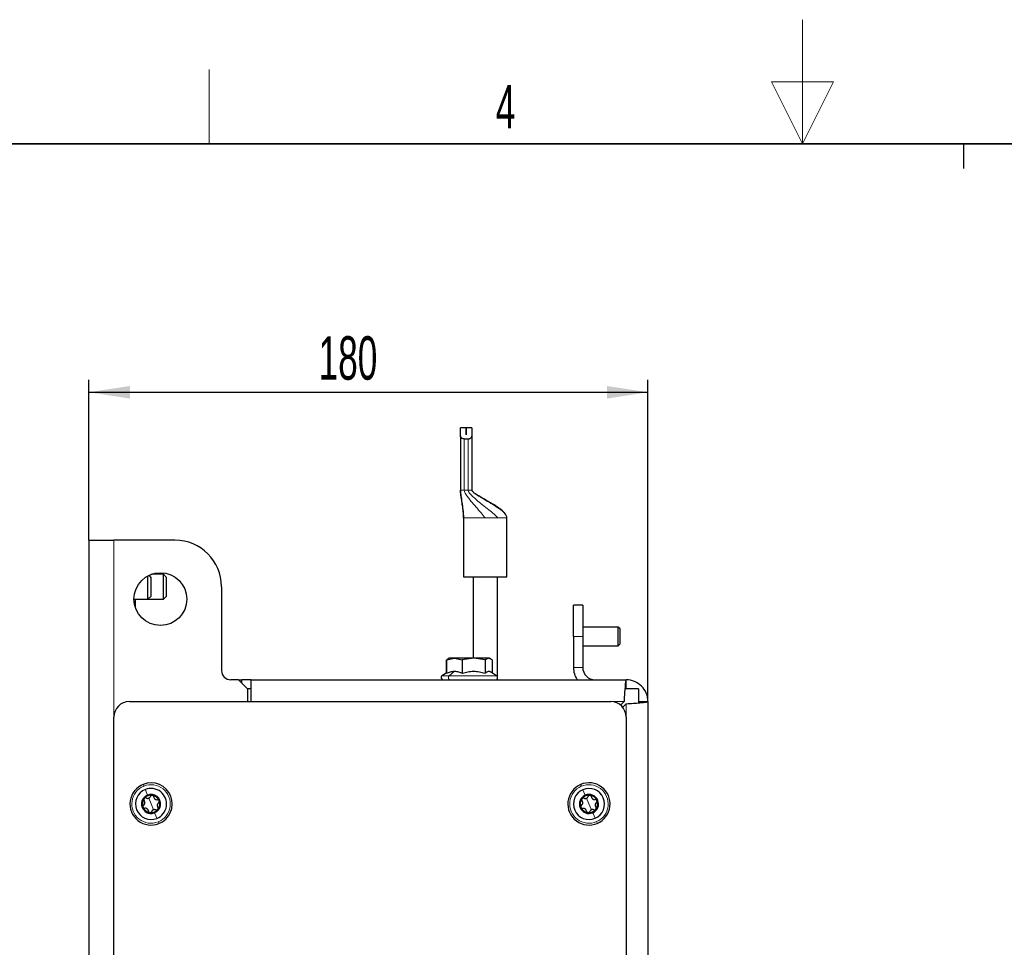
# Model space of a CAD drawing. Header units: millimetres. Extents: x 5 to 418, y 2 to 292.
# Tile 20 of 30: x 154 to 233, y 218 to 292. Entities that reach past the tile are written whole.
import ezdxf

# ---------------------------------------------------------------- set-up
doc = ezdxf.new("R2010")
doc.units = ezdxf.units.MM
doc.layers.add('SLD-0', color=7, linetype='Continuous')
doc.styles.add('SLDTEXTSTYLE0', font='TXT', dxfattribs={"width": 0.605})
doc.dimstyles.new('SLDDIMSTYLE0', dxfattribs={"dimtxt": 3.5, "dimasz": 3.302, "dimexe": 0, "dimexo": 0.0625, "dimgap": 0.875, "dimtad": 1, "dimlfac": 4, "dimrnd": 1e-09, "dimzin": 12, "dimdsep": 46, "dimtxsty": 'SLDTEXTSTYLE0', "dimsah": 1, "dimcen": 0.09, "dimadec": 0, "dimazin": 3, "dimtfac": 1, "dimtofl": 0, "dimtmove": 0, "dimatfit": 3, "dimfxl": 1, "dimfrac": 2, "dimtolj": 1, "dimtzin": 12, "dimarcsym": 0})

# ---------------------------------------------------------------- blocks, each defined once
blk = doc.blocks.new('_D_10')
at = {"layer": 'SLD-0', "color": 7}
for p, q in [((159.564, 250.577), (159.564, 263.489)), ((204.564, 237.577), (204.564, 263.489)), ((159.564, 262.489), (204.564, 262.489))]:
    blk.add_line(p, q, dxfattribs=at)
for points in [[(159.564, 262.489), (162.866, 261.981), (162.866, 262.997)], [(204.564, 262.489), (201.262, 262.997), (201.262, 261.981)]]:
    blk.add_solid(points, dxfattribs=at)
at = {"layer": 'SLD-0', "color": 7, "insert": (178.053, 267.001), "char_height": 3.5, "attachment_point": 1, "style": 'SLDTEXTSTYLE0'}
blk.add_mtext('180', dxfattribs=at)

msp = doc.modelspace()

# ---------------------------------------------------------------- linework, layer by layer
at = {"color": 7, "linetype": 'Continuous', "lineweight": 25}
for p, q in [((189.9248, 259.6147), (189.4636, 259.6147)), ((189.4636, 258.9608), (189.4636, 259.6147)), ((189.9248, 259.0568), (189.9248, 259.6147)), ((190.3886, 259.6147), (189.9273, 259.6147)), ((189.9273, 259.6147), (189.9273, 259.0568)), ((190.3886, 259.6147), (190.3886, 258.9608)), ((189.4636, 258.9608), (189.4636, 254.6147)), ((189.7719, 258.7372), (190.0802, 258.7372)), ((189.9273, 259.0568), (189.9248, 259.0568)), ((190.3886, 258.9608), (190.3886, 254.6147)), ((189.7136, 252.3647), (189.7136, 247.6147)), ((193.2136, 247.6147), (193.2136, 252.3647)), ((159.5636, 250.5772), (161.5636, 250.5772)), ((159.5636, 250.5772), (159.5636, 93.0772)), ((166.4886, 250.5772), (161.5636, 250.5772)), ((164.3136, 245.9046), (164.3136, 247.7022)), ((164.5636, 247.5772), (164.3966, 247.7441)), ((164.5636, 246.1352), (164.5636, 247.5772)), ((165.5636, 247.8272), (164.5955, 247.8272)), ((165.8136, 247.5772), (165.5636, 247.8272)), ((165.5636, 245.8272), (165.5636, 247.8272)), ((165.8136, 246.0772), (165.8136, 247.5772)), ((189.7136, 247.6147), (191.4636, 247.6147)), ((190.4886, 247.6147), (190.4886, 241.0772)), ((191.4636, 247.6147), (193.2136, 247.6147)), ((192.4386, 239.5923), (192.4386, 247.6147)), ((170.2386, 246.8272), (170.2386, 240.0772)), ((163.1886, 245.8272), (164.3136, 245.8272)), ((163.2886, 245.8272), (163.2886, 245.424)), ((164.3136, 245.8272), (164.5636, 246.0772)), ((164.3136, 245.8272), (164.3136, 245.9046)), ((164.3136, 245.8272), (165.5636, 245.8272)), ((164.5636, 246.0772), (164.5636, 246.1352)), ((165.5636, 245.8272), (165.8136, 246.0772)), ((163.2847, 245.1954), (163.2886, 245.2022)), ((163.2886, 245.424), (163.2886, 245.2022)), ((199.3136, 245.3272), (198.5636, 245.3272)), ((198.5636, 242.8272), (198.5636, 245.3272)), ((199.3136, 245.3272), (199.3136, 242.8272)), ((202.1636, 243.5772), (199.3136, 243.5772)), ((202.3136, 243.4272), (202.1636, 243.5772)), ((202.1636, 243.2781), (202.1636, 243.5772)), ((202.3136, 243.188), (202.3136, 243.4272)), ((198.5636, 242.8272), (198.5636, 240.3272)), ((199.3136, 242.8272), (199.3136, 240.3272)), ((202.1636, 242.0772), (202.1636, 243.2781)), ((202.3136, 242.2272), (202.3136, 243.188)), ((199.3136, 242.0772), (202.1636, 242.0772)), ((202.1636, 242.0772), (202.3136, 242.2272)), ((188.3294, 240.932), (188.4325, 240.9742)), ((188.3548, 240.932), (188.9853, 241.0772)), ((188.3548, 240.932), (188.482, 240.9965)), ((188.4674, 241.0217), (188.4207, 240.9947)), ((188.5636, 241.0772), (188.4674, 241.0217)), ((188.9853, 241.0772), (188.5636, 241.0772)), ((188.9853, 241.0772), (189.6159, 240.932)), ((190.5328, 241.0772), (188.9853, 241.0772)), ((190.5328, 241.0772), (189.6159, 240.932)), ((191.4497, 240.932), (190.5328, 241.0772)), ((191.736, 241.0772), (190.5328, 241.0772)), ((191.736, 241.0772), (191.4497, 240.932)), ((192.0224, 240.932), (191.736, 241.0772)), ((191.8136, 241.0772), (191.736, 241.0772)), ((191.9097, 241.0217), (191.8136, 241.0772)), ((188.3294, 240.932), (188.3294, 239.8676)), ((188.3548, 240.932), (188.3548, 239.8564)), ((189.6159, 240.932), (189.6159, 239.8564)), ((191.4497, 240.932), (191.4497, 239.8564)), ((192.0224, 240.932), (192.0224, 239.8841)), ((188.3548, 239.8841), (187.9931, 239.6489)), ((192.384, 239.6489), (191.8964, 239.9661)), ((192.4386, 239.3272), (192.4386, 239.412)), ((171.6136, 239.3272), (170.9886, 239.3272)), ((171.6136, 239.3272), (171.8636, 239.3272)), ((172.3636, 238.5772), (171.6136, 239.3272)), ((171.8636, 239.0772), (171.8636, 239.3272)), ((172.6136, 239.3272), (171.8636, 239.3272)), ((172.6136, 238.6022), (172.3386, 238.6022)), ((172.6136, 237.5772), (172.6136, 239.3272)), ((172.6136, 239.3272), (202.8136, 239.3272)), ((203.8136, 238.6022), (202.7187, 238.6022)), ((202.8136, 238.6022), (202.8136, 239.3272)), ((203.8136, 238.6022), (203.8136, 237.4809)), ((172.3636, 237.5772), (172.3636, 238.5772)), ((162.8136, 237.5772), (201.5636, 237.5772)), ((202.6368, 237.5772), (202.3546, 237.295)), ((202.5314, 237.1182), (202.8136, 237.4004)), ((203.8136, 237.5772), (204.5636, 237.5772)), ((204.5636, 237.5772), (204.5636, 180.5772)), ((161.5636, 107.3272), (161.5636, 236.3272)), ((202.8136, 236.3272), (202.8136, 182.7022))]:
    msp.add_line(p, q, dxfattribs=at)
at = {"color": 7, "linetype": 'Continuous', "lineweight": 18}
for p, q in [((189.7719, 254.6147), (189.7719, 258.7372)), ((190.0802, 254.6147), (190.0802, 258.7372)), ((189.4636, 254.6147), (189.7719, 254.6147)), ((189.7719, 254.6147), (190.0802, 254.6147)), ((190.0802, 254.6147), (190.1894, 254.6147)), ((190.1894, 254.6147), (190.3886, 254.6147)), ((189.717, 252.3647), (189.7136, 252.3647)), ((191.4636, 252.3647), (189.717, 252.3647)), ((192.4086, 252.3647), (191.4636, 252.3647)), ((192.4922, 252.3647), (192.4086, 252.3647)), ((193.2101, 252.3647), (192.4922, 252.3647)), ((193.2136, 252.3647), (193.2101, 252.3647)), ((161.5636, 236.3272), (161.5636, 250.5772)), ((199.3136, 242.8272), (198.5636, 242.8272)), ((199.3136, 240.3272), (198.5636, 240.3272)), ((188.563, 239.6489), (187.9931, 239.6489)), ((188.9853, 240.02), (188.563, 239.6489)), ((192.384, 239.6489), (188.563, 239.6489)), ((201.5636, 237.5772), (202.6368, 237.5772)), ((202.8136, 237.4004), (202.8136, 236.3272)), ((164.5636, 229.3272), (164.3754, 229.8006)), ((164.5636, 229.3272), (164.7518, 228.8537)), ((199.8136, 229.3272), (199.6119, 229.795)), ((199.8136, 229.3272), (200.0153, 228.8593))]:
    msp.add_line(p, q, dxfattribs=at)
at = {"color": 7, "linetype": 'Continuous', "lineweight": 25, "flags": 128}
msp.add_lwpolyline([(165.1916, 227.7474), (165.4877, 227.9003), (165.7483, 228.108), (165.9634, 228.3626), (166.1247, 228.6542), (166.226, 228.9717), (166.2634, 229.3028), (166.2355, 229.6349), (166.1433, 229.9552), (165.9904, 230.2513), (165.7827, 230.5119), (165.5282, 230.727), (165.2365, 230.8883), (164.919, 230.9896), (164.5879, 231.027), (164.2558, 230.9991), (163.9355, 230.9069)], dxfattribs=at)
at = {"color": 7, "linetype": 'Continuous', "lineweight": 18, "flags": 128}
for points in [[(163.991, 230.7675), (163.9698, 230.8209), (163.9518, 230.8661), (163.9398, 230.8963), (163.9355, 230.9069)], [(199.1999, 230.7505), (199.1772, 230.8032), (199.1579, 230.8479), (199.145, 230.8778), (199.1405, 230.8883)], [(164.1018, 230.4887), (164.1791, 230.2943), (164.2791, 230.0427)], [(199.3187, 230.475), (199.4015, 230.2829), (199.5087, 230.0343)], [(165.0253, 228.1656), (164.9481, 228.36), (164.848, 228.6116)], [(200.3085, 228.1793), (200.2256, 228.3714), (200.1184, 228.6201)], [(165.1362, 227.8868), (165.1574, 227.8335), (165.1754, 227.7883), (165.1874, 227.758), (165.1916, 227.7474)], [(200.4272, 227.9038), (200.45, 227.8511), (200.4692, 227.8064), (200.4821, 227.7766), (200.4866, 227.7661)]]:
    msp.add_lwpolyline(points, dxfattribs=at)
at = {"color": 7, "linetype": 'Continuous', "lineweight": 25}
msp.add_circle((165.3136, 245.8272), 2.125, dxfattribs=at)
for centre, radius, start, end in [((166.4886, 246.8272), 3.75, 0.000061, 89.999996), ((200.3137, 240.3272), 1.7501, 180.000819, 214.849029), ((200.3136, 240.3272), 1, 180.000303, 269.99959), ((170.9886, 240.0772), 0.75, 180.000019, 269.999555), ((188.0886, 239.5022), 0.175, 123.047332, 270.000238), ((192.2886, 239.5022), 0.175, 269.999805, 56.952472), ((202.8136, 237.5772), 1.75, 359.999888, 90.000417), ((162.8136, 236.3272), 1.25, 90.000461, 179.999453), ((201.5636, 236.3272), 1.25, 0.000401, 89.999599), ((164.5636, 229.3272), 1.7, 111.680037, 291.680049), ((199.8136, 229.3272), 1.7, 113.32329, 293.323427), ((199.8136, 229.3272), 1.7, 293.323293, 113.323423), ((164.5636, 229.3272), 1.25, 111.680148, 291.680038), ((164.5636, 229.3272), 0.77, 111.67993, 291.680134), ((164.5636, 229.3272), 0.7, 81.681197, 141.679846), ((164.5636, 229.3272), 1.25, 291.679976, 111.68021), ((164.5636, 229.3272), 0.77, 291.67993, 111.680134), ((164.5636, 229.3272), 0.7, 21.680431, 81.679021), ((199.8136, 229.3272), 1.25, 113.323454, 293.323118), ((199.8136, 229.3272), 0.77, 113.32358, 293.322946), ((199.8136, 229.3272), 0.7, 83.323214, 143.322722), ((199.8136, 229.3272), 1.25, 293.323347, 113.323225), ((199.8136, 229.3272), 0.77, 293.32358, 113.322946), ((199.8136, 229.3272), 0.7, 23.323037, 83.324174), ((164.5636, 229.3272), 0.7, 141.679792, 201.680181), ((164.5636, 229.3272), 0.7, 321.679792, 21.680181), ((199.8136, 229.3272), 0.7, 143.32375, 203.32302), ((199.8136, 229.3272), 0.7, 323.32345, 23.323321), ((164.5636, 229.3272), 0.7, 201.680431, 261.679021), ((164.5636, 229.3272), 0.7, 261.681197, 321.679846), ((199.8136, 229.3272), 0.7, 203.323019, 263.324374), ((199.8136, 229.3272), 0.7, 263.323317, 323.32274)]:
    msp.add_arc(centre, radius, start, end, dxfattribs=at)
at = {"color": 7, "linetype": 'Continuous', "lineweight": 18}
for centre, start, end in [((164.5636, 229.3272), 111.679952, 291.680183), ((164.5636, 229.3272), 291.680012, 111.680122), ((199.8136, 229.3272), 113.323348, 293.323386), ((199.8136, 229.3272), 293.323149, 113.323586)]:
    msp.add_arc(centre, 1.55, start, end, dxfattribs=at)
at = {"color": 7, "linetype": 'Continuous', "lineweight": 25}
for points, knots in [([(189.7719, 258.7372), (189.7428, 258.7391), (189.6869, 258.7427), (189.609, 258.7708), (189.5408, 258.8132), (189.486, 258.8722), (189.4643, 258.9278), (189.4636, 258.9577), (189.4636, 258.9608)], [0, 0, 0, 0, 0.2091957, 0.4032211, 0.5902698, 0.7841884, 0.977581, 1, 1, 1, 1]), ([(190.0802, 258.7372), (190.1093, 258.7391), (190.1653, 258.7427), (190.2431, 258.7708), (190.3113, 258.8132), (190.3662, 258.8722), (190.3878, 258.9278), (190.3885, 258.9577), (190.3886, 258.9608)], [0, 0, 0, 0, 0.2091967, 0.4032209, 0.5902704, 0.7841882, 0.977581, 1, 1, 1, 1]), ([(189.717, 252.3647), (189.7162, 252.4963), (189.7142, 252.7855), (189.653, 253.2354), (189.589, 253.6547), (189.5321, 254.0088), (189.4935, 254.2672), (189.4725, 254.4465), (189.4646, 254.5543), (189.4639, 254.5955), (189.4636, 254.6147)], [0, 0, 0, 0, 0.1741058, 0.3823414, 0.5997617, 0.7357347, 0.8569501, 0.9455489, 0.9746033, 1, 1, 1, 1]), ([(189.4659, 254.5444), (189.4669, 254.5248), (189.4688, 254.4841), (189.4746, 254.4183), (189.4854, 254.3096), (189.5189, 254.038), (189.582, 253.6009), (189.6722, 253.0047), (189.6991, 252.5881), (189.7136, 252.3647)], [0, 0, 0, 0, 0.0267917, 0.0556803, 0.0902488, 0.1761486, 0.4297046, 0.6940612, 1, 1, 1, 1]), ([(193.2136, 252.3647), (193.2106, 252.3988), (193.2045, 252.4679), (193.1484, 252.6014), (192.9523, 252.871), (192.5373, 253.1874), (192.0431, 253.4973), (191.5919, 253.7568), (191.1573, 254.0026), (190.7748, 254.2273), (190.514, 254.4181), (190.4225, 254.5213), (190.3932, 254.5758), (190.3901, 254.6023), (190.3886, 254.6147)], [0, 0, 0, 0, 0.0276206, 0.0559853, 0.1160688, 0.2960244, 0.4735023, 0.5905163, 0.7179953, 0.8786321, 0.9506021, 0.9785387, 0.9899782, 1, 1, 1, 1]), ([(188.3548, 239.8564), (188.4573, 239.9026), (188.6582, 239.993), (188.8778, 240.0111), (188.9853, 240.02)], [0, 0, 0, 0, 0.5100689, 1, 1, 1, 1]), ([(188.9853, 240.02), (189.0937, 240.011), (189.3133, 239.9927), (189.5142, 239.9022), (189.6159, 239.8564)], [0, 0, 0, 0, 0.4937451, 1, 1, 1, 1]), ([(189.6159, 239.8564), (189.7652, 239.901), (190.0634, 239.9899), (190.5312, 240.0347), (190.9999, 239.9909), (191.2998, 239.9013), (191.4497, 239.8564)], [0, 0, 0, 0, 0.249719, 0.4985217, 0.7492756, 1, 1, 1, 1]), ([(191.4497, 239.8564), (191.4937, 239.9002), (191.5738, 239.9798), (191.7335, 240.0359), (191.8475, 240.0054), (191.8903, 239.968), (191.8949, 239.9639)], [0, 0, 0, 0, 0.3640956, 0.6629371, 0.9636375, 1, 1, 1, 1]), ([(202.8136, 239.3272), (202.7998, 239.2944), (202.7484, 239.1728), (202.7383, 238.889), (202.6925, 238.468), (202.6653, 238.0117), (202.6451, 237.7036), (202.6368, 237.5772)], [0, 0, 0, 0, 0.0601721, 0.2237678, 0.4744971, 0.7844051, 1, 1, 1, 1]), ([(202.8136, 237.4004), (203.0068, 237.4134), (203.3715, 237.438), (203.8701, 237.4665), (204.239, 237.5178), (204.4723, 237.5191), (204.5499, 237.5685), (204.5636, 237.5772)], [0, 0, 0, 0, 0.3296538, 0.622161, 0.8446557, 0.9726016, 1, 1, 1, 1]), ([(164.1833, 229.8013), (164.2139, 229.7909), (164.2608, 229.7751), (164.3275, 229.7803), (164.3777, 229.7937), (164.4235, 229.8183), (164.476, 229.8604), (164.4993, 229.9043), (164.5145, 229.933)], [0, 0, 0, 0, 0.2404478, 0.3681381, 0.4988569, 0.630119, 0.7584903, 1, 1, 1, 1]), ([(164.6649, 230.0198), (164.6484, 230.0205), (164.616, 230.022), (164.5711, 230.0032), (164.535, 229.9733), (164.5212, 229.9462), (164.5145, 229.933)], [0, 0, 0, 0, 0.2616183, 0.5167118, 0.7623849, 1, 1, 1, 1]), ([(164.7841, 229.8935), (164.7814, 229.9081), (164.776, 229.9379), (164.75, 229.977), (164.7123, 230.0079), (164.6808, 230.0158), (164.6649, 230.0198)], [0, 0, 0, 0, 0.2366688, 0.4828377, 0.7385186, 1, 1, 1, 1]), ([(164.7841, 229.8935), (164.7904, 229.8619), (164.8001, 229.8134), (164.8379, 229.7581), (164.8747, 229.7214), (164.9189, 229.694), (164.9816, 229.6696), (165.0312, 229.6714), (165.0637, 229.6726)], [0, 0, 0, 0, 0.2404752, 0.3681751, 0.4988827, 0.6301336, 0.7585054, 1, 1, 1, 1]), ([(199.4199, 229.7902), (199.4508, 229.7807), (199.498, 229.7662), (199.5646, 229.7733), (199.6144, 229.7882), (199.6595, 229.8141), (199.7107, 229.8577), (199.7328, 229.9022), (199.7471, 229.9313)], [0, 0, 0, 0, 0.2404504, 0.3681377, 0.4988583, 0.630116, 0.7584824, 1, 1, 1, 1]), ([(199.895, 230.0224), (199.8785, 230.0227), (199.846, 230.0232), (199.8017, 230.0031), (199.7665, 229.9722), (199.7535, 229.9448), (199.7471, 229.9313)], [0, 0, 0, 0, 0.261621, 0.5167148, 0.7623875, 1, 1, 1, 1]), ([(200.0177, 229.8996), (200.0147, 229.9141), (200.0084, 229.9438), (199.9812, 229.9821), (199.9427, 230.0119), (199.911, 230.0189), (199.895, 230.0224)], [0, 0, 0, 0, 0.236695, 0.4828385, 0.7385435, 1, 1, 1, 1]), ([(200.0177, 229.8996), (200.025, 229.8681), (200.036, 229.8199), (200.0755, 229.7658), (200.1132, 229.7302), (200.1582, 229.7041), (200.2216, 229.6815), (200.2712, 229.6847), (200.3035, 229.6868)], [0, 0, 0, 0, 0.2404777, 0.3681638, 0.4988797, 0.630138, 0.7585051, 1, 1, 1, 1]), ([(163.9628, 229.2349), (163.9515, 229.2253), (163.9284, 229.2058), (163.9076, 229.1637), (163.8997, 229.1156), (163.9086, 229.0844), (163.9131, 229.0686)], [0, 0, 0, 0, 0.2367277, 0.4828399, 0.7385249, 1, 1, 1, 1]), ([(163.9628, 229.2349), (163.9871, 229.2563), (164.0243, 229.2889), (164.0532, 229.3493), (164.0666, 229.3995), (164.0682, 229.4515), (164.058, 229.5179), (164.0316, 229.5601), (164.0144, 229.5876)], [0, 0, 0, 0, 0.24047, 0.368163, 0.4988838, 0.6301354, 0.7585002, 1, 1, 1, 1]), ([(164.0144, 229.7612), (164.0055, 229.7474), (163.9881, 229.72), (163.9819, 229.6718), (163.9897, 229.6255), (164.0063, 229.6001), (164.0144, 229.5876)], [0, 0, 0, 0, 0.2614342, 0.516525, 0.7621803, 1, 1, 1, 1]), ([(164.1833, 229.8013), (164.1694, 229.8063), (164.1408, 229.8165), (164.094, 229.8135), (164.0484, 229.7963), (164.0258, 229.773), (164.0144, 229.7612)], [0, 0, 0, 0, 0.2366885, 0.4829808, 0.7387375, 1, 1, 1, 1]), ([(165.1643, 229.4194), (165.14, 229.3981), (165.1029, 229.3654), (165.074, 229.305), (165.0606, 229.2549), (165.0589, 229.2029), (165.0691, 229.1364), (165.0955, 229.0943), (165.1127, 229.0668)], [0, 0, 0, 0, 0.24047348, 0.36816832, 0.4988911, 0.6301446, 0.75851127, 1, 1, 1, 1]), ([(165.214, 229.5858), (165.2065, 229.6003), (165.1915, 229.6292), (165.1528, 229.6586), (165.1088, 229.675), (165.0785, 229.6734), (165.0637, 229.6726)], [0, 0, 0, 0, 0.2615603, 0.5166893, 0.7622894, 1, 1, 1, 1]), ([(165.1643, 229.4194), (165.1756, 229.429), (165.1987, 229.4486), (165.2195, 229.4907), (165.2274, 229.5387), (165.2185, 229.57), (165.214, 229.5858)], [0, 0, 0, 0, 0.2367343, 0.4828412, 0.7385256, 1, 1, 1, 1]), ([(199.2157, 229.2178), (199.2047, 229.2078), (199.1821, 229.1876), (199.1625, 229.1449), (199.156, 229.0967), (199.1658, 229.0657), (199.1708, 229.05)], [0, 0, 0, 0, 0.2367179, 0.4828155, 0.7385135, 1, 1, 1, 1]), ([(199.2157, 229.2178), (199.2394, 229.2398), (199.2756, 229.2735), (199.3027, 229.3347), (199.3147, 229.3852), (199.3149, 229.4372), (199.3027, 229.5034), (199.2752, 229.5447), (199.2572, 229.5717)], [0, 0, 0, 0, 0.24048, 0.3681632, 0.4988732, 0.6301277, 0.7585062, 1, 1, 1, 1]), ([(199.2522, 229.7453), (199.2437, 229.7312), (199.2271, 229.7033), (199.2222, 229.655), (199.2314, 229.6089), (199.2487, 229.584), (199.2572, 229.5717)], [0, 0, 0, 0, 0.2614395, 0.5165486, 0.7621684, 1, 1, 1, 1]), ([(199.4199, 229.7902), (199.4058, 229.7948), (199.377, 229.8042), (199.3302, 229.7998), (199.2852, 229.7814), (199.2632, 229.7574), (199.2522, 229.7453)], [0, 0, 0, 0, 0.2366841, 0.4829812, 0.7387358, 1, 1, 1, 1]), ([(200.4564, 229.6043), (200.4484, 229.6187), (200.4326, 229.647), (200.3931, 229.6754), (200.3486, 229.6905), (200.3184, 229.688), (200.3035, 229.6868)], [0, 0, 0, 0, 0.2615628, 0.5166748, 0.7622784, 1, 1, 1, 1]), ([(200.4114, 229.4366), (200.3878, 229.4146), (200.3515, 229.3809), (200.3244, 229.3197), (200.3124, 229.2692), (200.3123, 229.2171), (200.3244, 229.151), (200.352, 229.1096), (200.37, 229.0826)], [0, 0, 0, 0, 0.2404911, 0.3681765, 0.4988867, 0.6301413, 0.75852, 1, 1, 1, 1]), ([(200.375, 228.9091), (200.3834, 228.9232), (200.4001, 228.951), (200.4049, 228.9994), (200.3957, 229.0454), (200.3785, 229.0704), (200.37, 229.0826)], [0, 0, 0, 0, 0.2614355, 0.5165351, 0.7621469, 1, 1, 1, 1]), ([(200.4114, 229.4366), (200.4225, 229.4465), (200.445, 229.4667), (200.4646, 229.5094), (200.4711, 229.5577), (200.4613, 229.5886), (200.4564, 229.6043)], [0, 0, 0, 0, 0.2366952, 0.482799, 0.7385046, 1, 1, 1, 1]), ([(163.9131, 229.0686), (163.9207, 229.054), (163.9357, 229.0252), (163.9743, 228.9957), (164.0183, 228.9794), (164.0486, 228.981), (164.0635, 228.9818)], [0, 0, 0, 0, 0.2615581, 0.5166928, 0.7622814, 1, 1, 1, 1]), ([(164.3431, 228.7608), (164.3367, 228.7925), (164.3271, 228.841), (164.2892, 228.8962), (164.2525, 228.9329), (164.2083, 228.9603), (164.1456, 228.9847), (164.0959, 228.9829), (164.0635, 228.9818)], [0, 0, 0, 0, 0.24049271, 0.36817406, 0.49888475, 0.63014533, 0.7585059, 1, 1, 1, 1]), ([(164.3431, 228.7608), (164.3457, 228.7462), (164.3511, 228.7164), (164.3772, 228.6773), (164.4148, 228.6465), (164.4463, 228.6385), (164.4623, 228.6345)], [0, 0, 0, 0, 0.2366688, 0.4828377, 0.7385186, 1, 1, 1, 1]), ([(164.4623, 228.6345), (164.4787, 228.6338), (164.5111, 228.6324), (164.556, 228.6511), (164.5922, 228.6811), (164.6059, 228.7081), (164.6126, 228.7214)], [0, 0, 0, 0, 0.2616183, 0.5167118, 0.7623849, 1, 1, 1, 1]), ([(164.9438, 228.853), (164.9132, 228.8634), (164.8664, 228.8793), (164.7996, 228.8741), (164.7495, 228.8606), (164.7036, 228.8361), (164.6512, 228.794), (164.6279, 228.7501), (164.6126, 228.7214)], [0, 0, 0, 0, 0.2404479, 0.3681335, 0.4988568, 0.630119, 0.7584903, 1, 1, 1, 1]), ([(164.9438, 228.853), (164.9578, 228.848), (164.9863, 228.8378), (165.0332, 228.8408), (165.0787, 228.858), (165.1013, 228.8814), (165.1128, 228.8931)], [0, 0, 0, 0, 0.2366885, 0.4829808, 0.7387375, 1, 1, 1, 1]), ([(165.1128, 228.8931), (165.1216, 228.907), (165.139, 228.9344), (165.1452, 228.9826), (165.1374, 229.0289), (165.1209, 229.0543), (165.1127, 229.0668)], [0, 0, 0, 0, 0.2614264, 0.5165095, 0.7621575, 1, 1, 1, 1]), ([(199.1708, 229.05), (199.1788, 229.0357), (199.1946, 229.0073), (199.2341, 228.979), (199.2785, 228.9639), (199.3087, 228.9664), (199.3236, 228.9676)], [0, 0, 0, 0, 0.26156336, 0.5166838, 0.76228796, 1, 1, 1, 1]), ([(199.6094, 228.7547), (199.6022, 228.7862), (199.5911, 228.8344), (199.5517, 228.8885), (199.5139, 228.9242), (199.4689, 228.9503), (199.4056, 228.9729), (199.356, 228.9697), (199.3236, 228.9676)], [0, 0, 0, 0, 0.240477, 0.3681654, 0.4988808, 0.6301348, 0.7585058, 1, 1, 1, 1]), ([(199.6094, 228.7547), (199.6125, 228.7402), (199.6187, 228.7106), (199.6459, 228.6723), (199.6844, 228.6425), (199.7161, 228.6355), (199.7322, 228.6319)], [0, 0, 0, 0, 0.23669404, 0.48283099, 0.73853492, 1, 1, 1, 1]), ([(199.7322, 228.6319), (199.7486, 228.6317), (199.7811, 228.6312), (199.8254, 228.6512), (199.8607, 228.6822), (199.8736, 228.7096), (199.88, 228.723)], [0, 0, 0, 0, 0.2616136, 0.5167099, 0.7623851, 1, 1, 1, 1]), ([(200.2072, 228.8641), (200.1764, 228.8736), (200.1291, 228.8881), (200.0625, 228.881), (200.0128, 228.8661), (199.9676, 228.8403), (199.9164, 228.7967), (199.8944, 228.7521), (199.88, 228.723)], [0, 0, 0, 0, 0.240453, 0.3681375, 0.4988625, 0.6301191, 0.7584844, 1, 1, 1, 1]), ([(200.2072, 228.8641), (200.2214, 228.8595), (200.2502, 228.8501), (200.2969, 228.8545), (200.342, 228.873), (200.3639, 228.8969), (200.375, 228.9091)], [0, 0, 0, 0, 0.2366767, 0.4829762, 0.7387333, 1, 1, 1, 1])]:
    msp.add_open_spline(points, degree=3, knots=knots, dxfattribs=at)
at = {"color": 7, "linetype": 'Continuous', "lineweight": 18}
for points, knots in [([(191.4636, 252.3647), (191.3553, 252.499), (191.1167, 252.7951), (190.7224, 253.2375), (190.3652, 253.6534), (190.0866, 254.0054), (189.9234, 254.2381), (189.8309, 254.4083), (189.7838, 254.5153), (189.7755, 254.5843), (189.7719, 254.6147)], [0, 0, 0, 0, 0.18256154, 0.40231296, 0.62703423, 0.76253347, 0.87749453, 0.92688425, 0.9677445, 1, 1, 1, 1]), ([(190.0802, 254.6147), (190.0834, 254.5919), (190.0906, 254.5404), (190.1441, 254.4423), (190.2814, 254.2612), (190.5364, 254.0154), (190.8861, 253.7131), (191.2946, 253.3821), (191.7291, 253.0339), (192.1472, 252.6984), (192.3863, 252.4671), (192.4922, 252.3647)], [0, 0, 0, 0, 0.0205796, 0.0465855, 0.0993077, 0.2257452, 0.3646082, 0.5168033, 0.6999128, 0.8671818, 1, 1, 1, 1]), ([(190.3886, 254.6147), (190.3909, 254.599), (190.3962, 254.564), (190.4378, 254.5), (190.5697, 254.3638), (190.8578, 254.1705), (191.2879, 253.9132), (191.8049, 253.6159), (192.342, 253.293), (192.7853, 252.9679), (193.1115, 252.6739), (193.1805, 252.4576), (193.2101, 252.3647)], [0, 0, 0, 0, 0.01278974, 0.02858307, 0.06087216, 0.16719708, 0.30890282, 0.47003256, 0.65321824, 0.8177671, 0.92170847, 1, 1, 1, 1]), ([(188.563, 239.6489), (188.5519, 239.6369), (188.5289, 239.6119), (188.5098, 239.5622), (188.5019, 239.5078), (188.5071, 239.4527), (188.5246, 239.4021), (188.5531, 239.3615), (188.5905, 239.3329), (188.6196, 239.329), (188.6336, 239.3272)], [0, 0, 0, 0, 0.1206234, 0.2518895, 0.3898044, 0.5283404, 0.6613623, 0.7842795, 0.8959514, 1, 1, 1, 1])]:
    msp.add_open_spline(points, degree=3, knots=knots, dxfattribs=at)
at = {"layer": 'SLD-0', "lineweight": 18}
for p, q in [((217, 292.5), (217, 282.5)), ((169.25, 282.5), (169.25, 288.5)), ((219.5, 287.5), (214.5, 287.5)), ((214.5, 287.5), (217, 282.5)), ((217, 282.5), (219.5, 287.5))]:
    msp.add_line(p, q, dxfattribs=at)
at = {"layer": 'SLD-0', "lineweight": 35}
msp.add_line((408, 282.5), (26, 282.5), dxfattribs=at)
at = {"layer": 'SLD-0'}
msp.add_line((230, 280.5), (230, 282.5), dxfattribs=at)
msp.add_line((230, 280.5), (230, 282.5), dxfattribs=at)

# ---------------------------------------------------------------- texts
at = {"layer": 'SLD-0', "insert": (193.1027, 287.243), "char_height": 3.5, "attachment_point": 2, "style": 'SLDTEXTSTYLE0'}
msp.add_mtext('4', dxfattribs=at)

# ---------------------------------------------------------------- dimensions: what is measured, and where the dimension line sits
at = {"layer": 'SLD-0', "color": 7}
dim = msp.add_linear_dim(base=(204.5636, 262.4889), p1=(159.5636, 250.5772), p2=(204.5636, 237.5772), dimstyle='SLDDIMSTYLE0', dxfattribs=at)
dim.commit()
dim.dimension.update_dxf_attribs({"geometry": '_D_10', "text_midpoint": (182.0636, 262.4889), "dimtype": 160})

doc.saveas('drawing.dxf')
